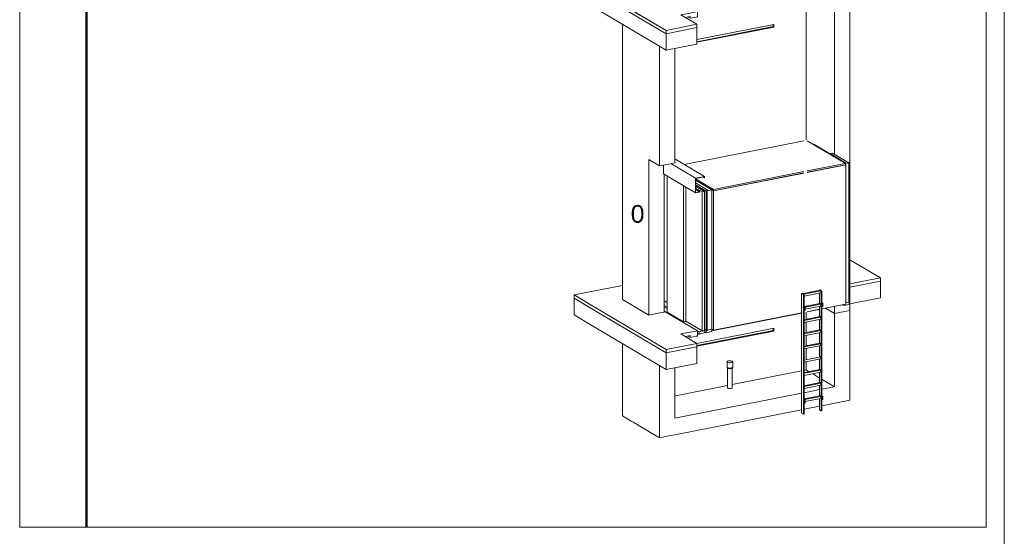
# Model space of a CAD drawing. Extents: x 244 to 994, y 7 to 427.
# Tile 27 of 35: x 666 to 805, y 158 to 231. Entities that reach past the tile are written whole.
import ezdxf

# ---------------------------------------------------------------- set-up
doc = ezdxf.new("R2010")
doc.units = 0
doc.layers.get('0').update_dxf_attribs({"lineweight": 5})
doc.layers.add('_3d_View_', color=7, linetype='Continuous')
doc.layers.add('G-ANNO-TTLB', color=7, linetype='Continuous', lineweight=13)
doc.layers.add('X_Geometrie', color=3, linetype='Continuous', lineweight=50, true_color=0x00ff00, plot=False)
doc.styles.get("Standard").update_dxf_attribs({"font": 'arial.ttf'})

# ---------------------------------------------------------------- blocks, each defined once
blk = doc.blocks.new('Blockreferenz-A05LDZXRBH', base_point=(756.93, 186.97))
at = {"color": 0, "linetype": 'ByBlock', "lineweight": -2, "ltscale": 0.13}
for p, q in [((762.73, 209.26), (758.53, 211.74)), ((756.94, 210.86), (756.94, 209.6)), ((761.44, 209), (757.95, 211.06)), ((757.95, 211.06), (761.44, 209)), ((756.94, 209.6), (761.44, 206.93)), ((757.42, 209.31), (757.42, 190.07)), ((762.73, 209.26), (761.44, 209)), ((761.44, 209), (762.73, 209.26)), ((761.44, 209), (761.44, 206.93)), ((761.44, 206.93), (761.44, 209)), ((761.46, 208.98), (762.71, 209.22)), ((761.46, 206.96), (761.46, 208.98)), ((762.51, 209.18), (762.71, 209.06)), ((762.71, 209.22), (762.71, 209.06)), ((762.71, 209.06), (762.71, 209.22)), ((762.71, 209.06), (762.73, 209.07)), ((762.73, 209.07), (762.73, 209.26)), ((759.75, 188.69), (759.75, 207.93)), ((759.75, 207.93), (759.75, 188.69)), ((760.09, 188.76), (760.09, 207.73)), ((762.73, 207.14), (761.46, 207.89)), ((762.39, 207.07), (761.46, 207.62)), ((761.46, 207.62), (762.39, 207.07)), ((762, 207.23), (761.46, 207.55)), ((761.97, 207.23), (761.46, 207.53)), ((761.46, 207.53), (761.97, 207.23)), ((761.46, 207.37), (761.97, 207.07)), ((761.97, 207.07), (761.46, 207.37)), ((762, 207.23), (761.97, 207.23)), ((761.97, 207.23), (761.97, 207.07)), ((761.97, 207.07), (761.97, 207.23)), ((761.97, 207.23), (762, 207.23)), ((762, 207.04), (762, 207.23)), ((762.39, 207.07), (762.73, 207.14)), ((762.73, 207.14), (762.39, 207.07)), ((762.73, 187.5), (762.73, 207.14)), ((761.44, 206.93), (762, 207.04)), ((761.97, 207.07), (761.46, 206.96)), ((761.46, 206.96), (761.97, 207.07)), ((762.39, 187.43), (762.39, 207.07)), ((762.39, 207.07), (762.39, 187.43)), ((757.42, 190.6), (757.03, 190.83)), ((757.2, 190.11), (757.03, 190.22)), ((757.03, 190.22), (761.95, 187.3)), ((757.42, 190.07), (759.75, 188.69)), ((759.75, 188.69), (760.09, 188.76)), ((760.09, 188.79), (762.39, 187.43)), ((761.95, 187.3), (761.7, 187.45)), ((761.7, 187.12), (761.95, 186.97)), ((761.95, 187.3), (762.73, 187.45)), ((762.73, 187.45), (761.95, 187.3)), ((761.95, 186.97), (761.95, 187.3)), ((761.95, 187.3), (761.95, 186.97)), ((761.95, 186.97), (762.73, 187.13)), ((762.39, 187.43), (762.73, 187.5)), ((762.73, 187.45), (762.67, 187.49)), ((762.73, 187.13), (762.73, 187.45))]:
    blk.add_line(p, q, dxfattribs=at)
blk = doc.blocks.new('Blockreferenz-A05LDZY1BH', base_point=(776.42, 175.64))
at = {"color": 0, "linetype": 'ByBlock', "lineweight": -2, "ltscale": 0.13}
for p, q in [((776.51, 192.72), (776.42, 192.7)), ((776.42, 192.7), (776.67, 192.55)), ((776.67, 192.55), (776.42, 192.7)), ((776.42, 192.7), (776.42, 175.79)), ((776.73, 192.59), (776.51, 192.72)), ((776.73, 192.72), (776.56, 192.69)), ((776.56, 192.69), (776.71, 192.6)), ((776.67, 192.55), (776.73, 192.56)), ((776.73, 192.56), (776.67, 192.55)), ((776.67, 175.64), (776.67, 192.55)), ((776.67, 192.55), (776.67, 190.91)), ((776.73, 192.6), (776.71, 192.6)), ((776.71, 192.6), (776.73, 192.6)), ((778.98, 193.17), (776.73, 192.72)), ((776.73, 192.6), (779.13, 193.08)), ((776.76, 192.33), (779.13, 192.8)), ((776.76, 190.86), (776.76, 192.57)), ((779.13, 193.08), (777.2, 192.7)), ((779.02, 193.21), (778.93, 193.2)), ((778.93, 193.2), (779.18, 193.05)), ((778.98, 193.17), (778.93, 193.2)), ((778.93, 193.2), (778.93, 193.16)), ((778.93, 192.76), (778.93, 191.29)), ((779.13, 193.08), (778.98, 193.17)), ((779.27, 193.06), (779.02, 193.21)), ((779.18, 193.05), (779.13, 193.08)), ((779.13, 192.8), (779.13, 193.08)), ((779.18, 193.05), (779.27, 193.06)), ((779.27, 193.06), (779.18, 193.05)), ((779.18, 176.13), (779.18, 193.05)), ((779.18, 193.05), (779.18, 191.4)), ((779.27, 191.42), (779.27, 193.06)), ((776.73, 190.92), (776.67, 190.91)), ((776.67, 190.91), (776.73, 190.87)), ((776.82, 190.82), (776.67, 190.91)), ((776.67, 190.91), (776.67, 190.44)), ((776.91, 190.84), (776.76, 190.92)), ((776.77, 190.85), (776.82, 190.82)), ((776.91, 190.84), (776.82, 190.82)), ((776.82, 190.82), (776.91, 190.84)), ((776.82, 190.82), (776.82, 190.35)), ((776.82, 190.35), (776.82, 190.82)), ((778.98, 191.3), (776.84, 190.88)), ((779.13, 191.21), (776.91, 190.77)), ((776.91, 190.49), (779.13, 190.93)), ((776.91, 190.37), (776.91, 190.84)), ((778.93, 190.89), (778.93, 189.43)), ((779.13, 191.21), (778.98, 191.3)), ((779.13, 190.93), (779.13, 191.21)), ((779.27, 191.42), (779.18, 191.4)), ((779.18, 191.4), (779.33, 191.31)), ((779.33, 191.31), (779.18, 191.4)), ((779.18, 191.4), (779.18, 190.93)), ((779.18, 190.93), (779.18, 178.25)), ((779.18, 190.93), (779.33, 190.84)), ((779.42, 191.33), (779.27, 191.42)), ((779.27, 178.26), (779.27, 190.88)), ((779.42, 191.33), (779.33, 191.31)), ((779.33, 191.31), (779.42, 191.33)), ((779.33, 191.31), (779.33, 190.84)), ((779.33, 190.84), (779.33, 191.31)), ((779.33, 190.84), (779.42, 190.86)), ((779.42, 190.86), (779.42, 191.33)), ((776.67, 190.44), (776.67, 186.1)), ((776.67, 190.44), (776.82, 190.35)), ((776.76, 177.77), (776.76, 190.39)), ((778.98, 189.44), (776.76, 189)), ((779.13, 189.35), (776.76, 188.88)), ((776.76, 188.88), (779.13, 189.35)), ((776.82, 190.35), (776.91, 190.37)), ((779.13, 189.35), (778.98, 189.44)), ((779.13, 189.07), (779.13, 189.35)), ((776.76, 188.6), (779.13, 189.07)), ((778.93, 189.03), (778.93, 187.56)), ((778.98, 187.57), (776.76, 187.14)), ((779.13, 187.49), (776.76, 187.02)), ((776.76, 187.02), (779.13, 187.49)), ((776.76, 186.73), (779.13, 187.2)), ((778.93, 187.16), (778.93, 185.7)), ((779.13, 187.49), (778.98, 187.57)), ((779.13, 187.2), (779.13, 187.49)), ((776.67, 185.84), (776.67, 177.75)), ((778.98, 185.71), (776.76, 185.27)), ((779.13, 185.62), (776.76, 185.15)), ((776.76, 185.15), (779.13, 185.62)), ((776.76, 184.87), (779.13, 185.34)), ((778.93, 185.3), (778.93, 183.84)), ((779.13, 185.62), (778.98, 185.71)), ((779.13, 185.34), (779.13, 185.62)), ((779.13, 183.76), (776.76, 183.29)), ((776.76, 183.29), (779.13, 183.76)), ((779.13, 183.76), (778.98, 183.85)), ((779.13, 183.48), (779.13, 183.76)), ((776.76, 183.01), (779.13, 183.48)), ((778.93, 183.44), (778.93, 181.97)), ((778.98, 181.98), (776.76, 181.54)), ((779.13, 181.89), (776.76, 181.43)), ((776.76, 181.43), (779.13, 181.89)), ((776.76, 181.14), (779.13, 181.61)), ((778.93, 181.57), (778.93, 180.11)), ((779.13, 181.89), (778.98, 181.98)), ((779.13, 181.61), (779.13, 181.89)), ((778.98, 180.12), (776.76, 179.68)), ((779.13, 180.03), (776.76, 179.56)), ((776.76, 179.56), (779.13, 180.03)), ((776.76, 179.28), (779.13, 179.75)), ((778.93, 179.71), (778.93, 178.25)), ((779.13, 180.03), (778.98, 180.12)), ((779.13, 179.75), (779.13, 180.03)), ((778.98, 178.26), (776.76, 177.82)), ((779.13, 178.17), (776.85, 177.72)), ((776.85, 177.72), (779.13, 178.17)), ((779.13, 178.17), (778.98, 178.26)), ((779.13, 177.89), (779.13, 178.17)), ((779.27, 178.26), (779.18, 178.25)), ((779.18, 178.25), (779.33, 178.16)), ((779.33, 178.16), (779.18, 178.25)), ((779.18, 178.25), (779.18, 177.78)), ((779.42, 178.18), (779.27, 178.26)), ((779.42, 178.18), (779.33, 178.16)), ((779.33, 178.16), (779.42, 178.18)), ((779.33, 178.16), (779.33, 177.69)), ((779.33, 177.69), (779.33, 178.16)), ((779.42, 177.71), (779.42, 178.18)), ((776.76, 177.77), (776.67, 177.75)), ((776.67, 177.75), (776.82, 177.66)), ((776.82, 177.66), (776.67, 177.75)), ((776.67, 177.75), (776.67, 177.28)), ((776.67, 177.28), (776.67, 175.64)), ((776.67, 177.28), (776.82, 177.19)), ((776.91, 177.68), (776.76, 177.77)), ((776.76, 175.65), (776.76, 177.23)), ((776.91, 177.68), (776.82, 177.66)), ((776.82, 177.66), (776.91, 177.68)), ((776.82, 177.66), (776.82, 177.19)), ((776.82, 177.19), (776.82, 177.66)), ((776.82, 177.19), (776.91, 177.21)), ((776.91, 177.45), (779.13, 177.89)), ((776.91, 177.21), (776.91, 177.68)), ((778.93, 177.85), (778.93, 176.28)), ((779.18, 177.78), (779.18, 176.13)), ((779.18, 177.78), (779.33, 177.69)), ((779.27, 176.15), (779.27, 177.73)), ((779.33, 177.69), (779.42, 177.71)), ((776.42, 175.79), (776.67, 175.64)), ((776.67, 175.64), (776.76, 175.65)), ((778.93, 176.28), (779.18, 176.13)), ((779.18, 176.13), (779.27, 176.15))]:
    blk.add_line(p, q, dxfattribs=at)
blk = doc.blocks.new('Blockreferenz-A05LDZY3BH', base_point=(765.89, 179.28))
at = {"color": 0, "linetype": 'ByBlock', "lineweight": -2, "ltscale": 0.13}
for p, q in [((765.9, 183.09), (765.89, 183.04)), ((765.89, 183.04), (765.94, 182.99)), ((765.94, 182.99), (765.89, 183.04)), ((765.89, 183.04), (765.89, 182.29)), ((765.89, 182.29), (765.94, 182.24)), ((765.97, 183.14), (765.9, 183.09)), ((765.9, 182.28), (765.9, 182.19)), ((765.9, 182.19), (765.95, 182.14)), ((765.94, 182.99), (766.05, 182.95)), ((766.05, 182.95), (765.94, 182.99)), ((765.94, 182.24), (766.05, 182.2)), ((765.95, 182.14), (766.05, 182.11)), ((766.09, 183.18), (765.97, 183.14)), ((765.97, 182.14), (765.97, 179.38)), ((766.05, 182.95), (766.19, 182.93)), ((766.19, 182.93), (766.05, 182.95)), ((766.05, 182.2), (766.19, 182.17)), ((766.24, 183.19), (766.09, 183.18)), ((766.19, 182.93), (766.34, 182.92)), ((766.34, 182.92), (766.19, 182.93)), ((766.19, 182.17), (766.34, 182.17)), ((766.39, 183.19), (766.24, 183.19)), ((766.34, 182.92), (766.49, 182.94)), ((766.49, 182.94), (766.34, 182.92)), ((766.34, 182.17), (766.49, 182.19)), ((766.53, 183.17), (766.39, 183.19)), ((766.48, 182.1), (766.6, 182.13)), ((766.49, 182.94), (766.61, 182.97)), ((766.61, 182.97), (766.49, 182.94)), ((766.49, 182.19), (766.61, 182.22)), ((766.64, 183.13), (766.53, 183.17)), ((766.6, 182.13), (766.67, 182.18)), ((766.61, 182.97), (766.68, 183.02)), ((766.68, 183.02), (766.61, 182.97)), ((766.61, 182.22), (766.68, 182.27)), ((766.61, 179.41), (766.61, 182.14)), ((766.69, 183.08), (766.64, 183.13)), ((766.67, 182.18), (766.68, 182.23)), ((766.68, 183.02), (766.69, 183.08)), ((766.69, 183.08), (766.68, 183.02)), ((766.68, 182.27), (766.69, 182.32)), ((766.68, 182.23), (766.68, 182.27)), ((766.69, 182.32), (766.69, 183.08)), ((766.05, 182.11), (766.19, 182.08)), ((766.19, 182.08), (766.34, 182.08)), ((766.34, 182.08), (766.48, 182.1)), ((765.97, 179.38), (766.01, 179.34)), ((766.01, 179.34), (766.09, 179.3)), ((766.55, 179.32), (766.6, 179.36)), ((766.6, 179.36), (766.61, 179.41)), ((766.09, 179.3), (766.21, 179.29)), ((766.21, 179.29), (766.33, 179.28)), ((766.33, 179.28), (766.45, 179.3)), ((766.45, 179.3), (766.55, 179.32))]:
    blk.add_line(p, q, dxfattribs=at)
blk = doc.blocks.new('Blockreferenz-A05LDZY5BH', base_point=(778.07, 191))
at = {"color": 0, "linetype": 'ByBlock', "lineweight": -2, "ltscale": 0.13}
for p, q in [((778.16, 213.8), (778.07, 213.78)), ((780.49, 212.42), (778.16, 213.8)), ((780.49, 212.42), (780.4, 212.41)), ((780.4, 212.41), (780.49, 212.42)), ((780.8, 212.55), (780.46, 212.48)), ((782.72, 211.13), (780.46, 212.48)), ((780.46, 212.48), (780.46, 212.44)), ((780.46, 212.48), (782.72, 211.13)), ((780.49, 212.35), (780.49, 212.42)), ((783.07, 211.2), (780.8, 212.55)), ((782.19, 191.09), (782.35, 191)), ((782.35, 191), (783.13, 191.15)), ((782.35, 191), (782.35, 191.12)), ((782.35, 191.12), (782.35, 191)), ((783.13, 191.48), (782.64, 191.39)), ((782.64, 191.39), (783.13, 191.48)), ((783.13, 191.48), (783.1, 191.5)), ((783.13, 191.15), (783.13, 191.48))]:
    blk.add_line(p, q, dxfattribs=at)
blk = doc.blocks.new('Blockreferenz-A05LDZY7BH', base_point=(744.29, 181.98))
at = {"color": 0, "linetype": 'ByBlock', "lineweight": -2, "ltscale": 0.13}
for p, q in [((787.54, 194.92), (783.22, 197.48)), ((787.54, 194.92), (783.22, 194.07)), ((783.22, 194.07), (787.54, 194.92)), ((787.54, 194.45), (787.54, 194.92)), ((751.12, 193.85), (744.29, 192.5)), ((787.54, 194.45), (783.22, 193.6)), ((783.22, 193.6), (787.54, 194.45)), ((787.54, 192.1), (787.54, 194.45)), ((744.29, 192.5), (744.29, 192.03)), ((746.79, 191.02), (744.29, 192.5)), ((744.29, 192.5), (746.79, 191.02)), ((746.79, 190.55), (744.29, 192.03)), ((744.29, 192.03), (744.29, 189.68)), ((744.29, 192.03), (746.79, 190.55)), ((754.87, 189.65), (751.12, 191.87)), ((783.21, 191.25), (787.54, 192.1)), ((757.29, 184.8), (746.79, 191.02)), ((746.79, 191.02), (757.29, 184.8)), ((757.29, 184.33), (746.79, 190.55)), ((746.79, 190.55), (757.29, 184.33)), ((757.42, 191.66), (757.07, 191.59)), ((779.8, 190.62), (781.05, 189.88)), ((781.05, 190.87), (781.05, 189.88)), ((781.05, 189.88), (781.05, 190.87)), ((783.21, 190.31), (783.21, 191.25)), ((744.29, 189.68), (746.79, 188.2)), ((756.17, 189.91), (754.87, 189.65)), ((757.03, 190.08), (756.17, 189.91)), ((757.2, 190.11), (757.03, 190.08)), ((761.7, 187.45), (757.2, 190.11)), ((781.05, 189.88), (783.21, 190.31)), ((746.79, 188.2), (757.29, 181.98)), ((760.67, 187.24), (759.37, 186.99)), ((759.37, 186.99), (760.67, 187.24)), ((761.62, 185.65), (759.37, 186.99)), ((759.96, 186.63), (760.67, 186.77)), ((760.31, 186.7), (760.67, 186.49)), ((761.53, 187.41), (760.67, 187.24)), ((760.67, 187.24), (761.53, 187.41)), ((760.67, 186.77), (760.67, 186.49)), ((760.67, 186.49), (760.67, 186.77)), ((760.67, 186.49), (761.53, 186.66)), ((761.7, 187.45), (761.53, 187.41)), ((761.53, 187.41), (761.7, 187.45)), ((761.53, 186.66), (761.7, 186.7)), ((761.7, 186.7), (761.7, 187.45)), ((761.62, 185.65), (757.29, 184.8)), ((757.29, 184.8), (761.62, 185.65)), ((761.62, 185.18), (757.29, 184.33)), ((757.29, 184.33), (761.62, 185.18)), ((761.62, 185.18), (761.62, 185.65)), ((761.62, 182.83), (761.62, 185.18)), ((757.29, 184.8), (757.29, 184.33)), ((757.29, 184.33), (757.29, 184.8)), ((757.29, 184.33), (757.29, 181.98)), ((757.29, 181.98), (757.29, 184.33)), ((757.29, 181.98), (761.62, 182.83))]:
    blk.add_line(p, q, dxfattribs=at)
blk = doc.blocks.new('Blockreferenz-A05LDZY9BH', base_point=(759.86, 187.47))
at = {"color": 0, "linetype": 'ByBlock', "lineweight": -2, "ltscale": 0.13}
for p, q in [((776.73, 214.29), (759.86, 210.96)), ((782.6, 211.1), (777.2, 214.3)), ((776.73, 209.94), (763.98, 207.42)), ((763.98, 207.42), (776.73, 209.94)), ((782.6, 211.1), (777.2, 210.03)), ((777.2, 210.03), (782.6, 211.1)), ((777.2, 209.83), (782.64, 210.91)), ((782.6, 210.91), (777.2, 209.85)), ((782.64, 210.91), (777.2, 209.83)), ((777.2, 209.85), (782.6, 210.91)), ((783.11, 211.21), (782.59, 211.11)), ((782.6, 211.1), (783.1, 211.2)), ((783.1, 211.2), (782.6, 211.1)), ((782.6, 210.91), (782.6, 211.1)), ((782.64, 210.91), (782.6, 210.93)), ((782.64, 191.21), (782.64, 210.91)), ((783.1, 211.2), (783.19, 211.14)), ((783.1, 211.2), (783.1, 191.5)), ((783.19, 211.14), (783.1, 211.2)), ((783.1, 191.5), (783.1, 211.2)), ((783.22, 211.15), (783.11, 211.21)), ((783.19, 211.14), (783.22, 211.15)), ((783.22, 211.15), (783.19, 211.14)), ((783.19, 191.45), (783.19, 211.14)), ((783.19, 211.14), (783.19, 191.45)), ((783.22, 191.45), (783.22, 211.15)), ((763.98, 207.42), (761.46, 208.92)), ((761.46, 208.92), (763.98, 207.42)), ((761.46, 208.73), (763.98, 207.24)), ((763.97, 207.22), (776.73, 209.74)), ((776.73, 209.74), (763.97, 207.22)), ((776.73, 209.75), (763.98, 207.24)), ((763.98, 207.24), (776.73, 209.75)), ((763.73, 207.38), (762.97, 207.23)), ((762.97, 207.23), (763.08, 207.17)), ((762.97, 207.23), (762.97, 187.54)), ((763.08, 207.17), (762.97, 207.23)), ((763.01, 207.23), (763.72, 207.37)), ((763.72, 207.37), (763.01, 207.23)), ((763.1, 207.18), (763.01, 207.23)), ((763.08, 207.17), (763.1, 207.18)), ((763.1, 207.18), (763.08, 207.17)), ((763.08, 187.47), (763.08, 207.17)), ((763.08, 207.17), (763.08, 187.47)), ((763.1, 187.48), (763.1, 207.18)), ((763.72, 187.67), (763.72, 207.37)), ((763.72, 207.37), (763.97, 207.22)), ((763.72, 207.37), (763.72, 187.67)), ((763.97, 207.22), (763.72, 207.37)), ((763.98, 207.24), (763.73, 207.38)), ((763.97, 207.22), (763.97, 187.53)), ((763.97, 187.53), (763.97, 207.22)), ((763.98, 207.42), (763.98, 207.24)), ((763.98, 207.24), (763.98, 207.42)), ((777.2, 190.14), (778.93, 190.48)), ((779.27, 190.55), (782.64, 191.21)), ((779.27, 190.52), (782.62, 191.18)), ((782.62, 191.18), (782.62, 191.21)), ((782.64, 191.41), (783.1, 191.5)), ((783.1, 191.5), (783.19, 191.45)), ((783.19, 191.45), (783.22, 191.45)), ((763.97, 187.53), (776.42, 189.99)), ((763.97, 187.5), (776.42, 189.95)), ((777.2, 190.11), (778.93, 190.45)), ((762.97, 187.54), (763.08, 187.47)), ((763.08, 187.47), (763.1, 187.48)), ((763.1, 187.55), (763.72, 187.67)), ((763.68, 187.67), (763.72, 187.64)), ((763.72, 187.67), (763.97, 187.53)), ((763.72, 187.67), (763.72, 187.64)), ((763.72, 187.64), (763.72, 187.67)), ((763.72, 187.64), (763.97, 187.5)), ((763.97, 187.53), (763.97, 187.5)), ((763.97, 187.5), (763.97, 187.53))]:
    blk.add_line(p, q, dxfattribs=at)
blk = doc.blocks.new('Blockreferenz-A05LDZYBBH', base_point=(751.12, 172.32))
at = {"color": 0, "linetype": 'ByBlock', "lineweight": -2, "ltscale": 0.13}
for p, q in [((777.05, 345.81), (777.05, 214.44)), ((781.05, 234.98), (781.05, 212.4)), ((781.05, 212.4), (781.05, 234.98)), ((783.21, 211.15), (783.21, 235.41)), ((751.12, 230.74), (751.12, 191.87)), ((751.12, 230.74), (751.12, 214.28)), ((761.62, 228.59), (772.5, 230.74)), ((772.39, 230.43), (761.62, 228.3)), ((761.62, 228.21), (772.5, 230.36)), ((771.56, 230.56), (772.5, 230.74)), ((771.56, 230.56), (772.5, 230.74)), ((772.39, 230.43), (771.56, 230.26)), ((772.39, 230.43), (771.56, 230.26)), ((772.5, 230.36), (771.56, 230.17)), ((771.56, 230.17), (772.5, 230.36)), ((771.56, 230.17), (772.5, 230.36)), ((772.5, 230.36), (771.56, 230.17)), ((772.5, 230.36), (771.56, 230.17)), ((772.39, 230.43), (772.39, 230.72)), ((772.39, 230.43), (772.39, 230.72)), ((772.39, 230.43), (772.39, 230.72)), ((772.5, 230.36), (772.39, 230.43)), ((772.5, 230.36), (772.39, 230.43)), ((772.5, 230.36), (772.39, 230.43)), ((772.5, 230.74), (772.5, 230.36)), ((772.5, 230.36), (772.5, 230.74)), ((772.5, 230.74), (772.5, 230.36)), ((772.5, 230.36), (772.5, 230.74)), ((772.5, 230.74), (772.5, 230.36)), ((772.5, 230.36), (772.5, 230.74)), ((756.37, 210.75), (756.37, 227.63)), ((756.37, 227.63), (756.37, 210.75)), ((758.53, 211.18), (758.53, 227.33)), ((751.12, 214.28), (751.12, 191.87)), ((754.87, 211.64), (756.37, 210.75)), ((754.87, 211.64), (754.87, 189.65)), ((754.87, 189.65), (754.87, 211.64)), ((756.37, 210.75), (757.67, 211.01)), ((757.67, 211.01), (758.53, 211.18)), ((757.03, 190.08), (757.03, 209.54)), ((776.51, 192.72), (776.42, 192.7)), ((776.42, 192.7), (776.67, 192.55)), ((776.67, 192.55), (776.42, 192.7)), ((776.42, 192.7), (776.42, 175.79)), ((776.73, 192.59), (776.51, 192.72)), ((776.73, 192.72), (776.56, 192.69)), ((776.56, 192.69), (776.71, 192.6)), ((776.67, 192.55), (776.73, 192.56)), ((776.73, 192.56), (776.67, 192.55)), ((776.67, 175.64), (776.67, 192.55)), ((776.67, 192.55), (776.67, 190.91)), ((776.73, 192.6), (776.71, 192.6)), ((776.71, 192.6), (776.73, 192.6)), ((778.98, 193.17), (776.73, 192.72)), ((776.73, 192.6), (779.13, 193.08)), ((776.76, 192.33), (779.13, 192.8)), ((776.76, 190.86), (776.76, 192.57)), ((779.13, 193.08), (777.2, 192.7)), ((779.02, 193.21), (778.93, 193.2)), ((778.93, 193.2), (779.18, 193.05)), ((778.98, 193.17), (778.93, 193.2)), ((778.93, 193.2), (778.93, 193.16)), ((778.93, 192.76), (778.93, 191.29)), ((779.13, 193.08), (778.98, 193.17)), ((779.27, 193.06), (779.02, 193.21)), ((779.18, 193.05), (779.13, 193.08)), ((779.13, 192.8), (779.13, 193.08)), ((779.18, 193.05), (779.27, 193.06)), ((779.27, 193.06), (779.18, 193.05)), ((779.18, 176.13), (779.18, 193.05)), ((779.18, 193.05), (779.18, 191.4)), ((779.27, 191.42), (779.27, 193.06)), ((757.07, 191.59), (757.42, 191.66)), ((776.73, 190.92), (776.67, 190.91)), ((776.67, 190.91), (776.73, 190.87)), ((776.82, 190.82), (776.67, 190.91)), ((776.67, 190.91), (776.67, 190.44)), ((776.91, 190.84), (776.76, 190.92)), ((776.77, 190.85), (776.82, 190.82)), ((776.91, 190.84), (776.82, 190.82)), ((776.82, 190.82), (776.91, 190.84)), ((776.82, 190.82), (776.82, 190.35)), ((776.82, 190.35), (776.82, 190.82)), ((778.98, 191.3), (776.84, 190.88)), ((779.13, 191.21), (776.91, 190.77)), ((776.91, 190.49), (779.13, 190.93)), ((776.91, 190.37), (776.91, 190.84)), ((778.93, 190.89), (778.93, 189.43)), ((779.13, 191.21), (778.98, 191.3)), ((779.13, 190.93), (779.13, 191.21)), ((779.27, 191.42), (779.18, 191.4)), ((779.18, 191.4), (779.33, 191.31)), ((779.33, 191.31), (779.18, 191.4)), ((779.18, 191.4), (779.18, 190.93)), ((779.18, 190.93), (779.18, 178.25)), ((779.18, 190.93), (779.33, 190.84)), ((779.42, 191.33), (779.27, 191.42)), ((779.27, 178.26), (779.27, 190.88)), ((779.42, 191.33), (779.33, 191.31)), ((779.33, 191.31), (779.42, 191.33)), ((779.33, 191.31), (779.33, 190.84)), ((779.33, 190.84), (779.33, 191.31)), ((779.33, 190.84), (779.42, 190.86)), ((779.42, 190.86), (779.42, 191.33)), ((781.05, 189.88), (779.8, 190.62)), ((776.67, 190.44), (776.67, 186.1)), ((776.67, 190.44), (776.82, 190.35)), ((776.76, 177.77), (776.76, 190.39)), ((778.98, 189.44), (776.76, 189)), ((779.13, 189.35), (776.76, 188.88)), ((776.76, 188.88), (779.13, 189.35)), ((776.82, 190.35), (776.91, 190.37)), ((777.05, 190.07), (777.05, 189.06)), ((779.13, 189.35), (778.98, 189.44)), ((779.13, 189.07), (779.13, 189.35)), ((783.21, 190.31), (781.05, 189.88)), ((781.05, 189.88), (781.05, 179.54)), ((781.05, 179.54), (781.05, 189.88)), ((783.21, 179.97), (783.21, 190.31)), ((761.62, 185.65), (772.5, 187.8)), ((771.56, 187.61), (772.5, 187.8)), ((771.56, 187.61), (772.5, 187.8)), ((772.39, 187.48), (772.39, 187.77)), ((772.39, 187.48), (772.39, 187.77)), ((772.39, 187.48), (772.39, 187.77)), ((772.5, 187.8), (772.5, 187.41)), ((772.5, 187.41), (772.5, 187.8)), ((772.5, 187.8), (772.5, 187.41)), ((772.5, 187.41), (772.5, 187.8)), ((772.5, 187.8), (772.5, 187.41)), ((772.5, 187.41), (772.5, 187.8)), ((776.76, 188.6), (779.13, 189.07)), ((777.05, 188.66), (777.05, 187.19)), ((778.93, 189.03), (778.93, 187.56)), ((772.39, 187.48), (761.62, 185.35)), ((761.62, 185.26), (772.5, 187.41)), ((772.39, 187.48), (771.56, 187.31)), ((772.39, 187.48), (771.56, 187.31)), ((772.5, 187.41), (771.56, 187.22)), ((771.56, 187.22), (772.5, 187.41)), ((771.56, 187.22), (772.5, 187.41)), ((772.5, 187.41), (771.56, 187.22)), ((772.5, 187.41), (771.56, 187.22)), ((772.5, 187.41), (772.39, 187.48)), ((772.5, 187.41), (772.39, 187.48)), ((772.5, 187.41), (772.39, 187.48)), ((778.98, 187.57), (776.76, 187.14)), ((779.13, 187.49), (776.76, 187.02)), ((776.76, 187.02), (779.13, 187.49)), ((776.76, 186.73), (779.13, 187.2)), ((777.05, 186.79), (777.05, 185.33)), ((778.93, 187.16), (778.93, 185.7)), ((779.13, 187.49), (778.98, 187.57)), ((779.13, 187.2), (779.13, 187.49)), ((751.12, 185.63), (751.12, 175.43)), ((751.12, 185.63), (751.12, 178.28)), ((776.67, 185.84), (776.67, 177.75)), ((778.98, 185.71), (776.76, 185.27)), ((779.13, 185.62), (776.76, 185.15)), ((776.76, 185.15), (779.13, 185.62)), ((776.76, 184.87), (779.13, 185.34)), ((777.05, 184.93), (777.05, 183.35)), ((778.93, 185.3), (778.93, 183.84)), ((779.13, 185.62), (778.98, 185.71)), ((779.13, 185.34), (779.13, 185.62)), ((779.13, 183.76), (776.76, 183.29)), ((776.76, 183.29), (779.13, 183.76)), ((779.13, 183.76), (778.98, 183.85)), ((779.13, 183.48), (779.13, 183.76)), ((756.37, 172.32), (756.37, 182.52)), ((756.37, 182.52), (756.37, 172.32)), ((758.53, 175.1), (758.53, 182.23)), ((765.9, 183.09), (765.89, 183.04)), ((765.89, 183.04), (765.94, 182.99)), ((765.94, 182.99), (765.89, 183.04)), ((765.89, 183.04), (765.89, 182.29)), ((765.89, 182.29), (765.94, 182.24)), ((765.97, 183.14), (765.9, 183.09)), ((765.9, 182.28), (765.9, 182.19)), ((765.9, 182.19), (765.95, 182.14)), ((765.94, 182.99), (766.05, 182.95)), ((766.05, 182.95), (765.94, 182.99)), ((765.94, 182.24), (766.05, 182.2)), ((765.95, 182.14), (766.05, 182.11)), ((766.09, 183.18), (765.97, 183.14)), ((765.97, 182.14), (765.97, 179.38)), ((766.05, 182.95), (766.19, 182.93)), ((766.19, 182.93), (766.05, 182.95)), ((766.05, 182.2), (766.19, 182.17)), ((766.24, 183.19), (766.09, 183.18)), ((766.19, 182.93), (766.34, 182.92)), ((766.34, 182.92), (766.19, 182.93)), ((766.19, 182.17), (766.34, 182.17)), ((766.39, 183.19), (766.24, 183.19)), ((766.34, 182.92), (766.49, 182.94)), ((766.49, 182.94), (766.34, 182.92)), ((766.34, 182.17), (766.49, 182.19)), ((766.53, 183.17), (766.39, 183.19)), ((766.48, 182.1), (766.6, 182.13)), ((766.49, 182.94), (766.61, 182.97)), ((766.61, 182.97), (766.49, 182.94)), ((766.49, 182.19), (766.61, 182.22)), ((766.64, 183.13), (766.53, 183.17)), ((766.6, 182.13), (766.67, 182.18)), ((766.61, 182.97), (766.68, 183.02)), ((766.68, 183.02), (766.61, 182.97)), ((766.61, 182.22), (766.68, 182.27)), ((766.61, 179.41), (766.61, 182.14)), ((766.69, 183.08), (766.64, 183.13)), ((766.67, 182.18), (766.68, 182.23)), ((766.68, 183.02), (766.69, 183.08)), ((766.69, 183.08), (766.68, 183.02)), ((766.68, 182.27), (766.69, 182.32)), ((766.68, 182.23), (766.68, 182.27)), ((766.69, 182.32), (766.69, 183.08)), ((776.76, 183.01), (779.13, 183.48)), ((777.05, 183.06), (777.05, 181.91)), ((778.93, 183.44), (778.93, 181.97)), ((766.05, 182.11), (766.19, 182.08)), ((766.19, 182.08), (766.34, 182.08)), ((766.34, 182.08), (766.48, 182.1)), ((776.42, 181.79), (766.61, 179.85)), ((778.98, 181.98), (776.76, 181.54)), ((777.05, 181.91), (776.76, 181.85)), ((779.13, 181.89), (776.76, 181.43)), ((776.76, 181.43), (779.13, 181.89)), ((776.76, 181.14), (779.13, 181.61)), ((777.05, 181.91), (777.32, 181.75)), ((777.32, 181.75), (777.44, 181.68)), ((777.95, 181.38), (778.1, 181.29)), ((778.1, 181.29), (778.37, 181.13)), ((778.37, 181.13), (778.82, 180.86)), ((778.82, 180.86), (778.92, 180.8)), ((778.92, 180.8), (778.93, 180.8)), ((778.93, 181.57), (778.93, 180.11)), ((779.13, 181.89), (778.98, 181.98)), ((779.13, 181.61), (779.13, 181.89)), ((765.97, 179.72), (758.83, 178.31)), ((765.97, 179.38), (766.01, 179.34)), ((766.01, 179.34), (766.09, 179.3)), ((766.55, 179.32), (766.6, 179.36)), ((766.6, 179.36), (766.61, 179.41)), ((778.98, 180.12), (776.76, 179.68)), ((779.13, 180.03), (776.76, 179.56)), ((776.76, 179.56), (779.13, 180.03)), ((776.76, 179.28), (779.13, 179.75)), ((778.93, 179.71), (778.93, 178.25)), ((779.13, 180.03), (778.98, 180.12)), ((779.13, 179.75), (779.13, 180.03)), ((779.27, 180.6), (779.47, 180.48)), ((781.05, 179.54), (779.27, 179.19)), ((779.27, 179.19), (781.05, 179.54)), ((779.47, 180.48), (779.55, 180.43)), ((779.55, 180.43), (781.05, 179.54)), ((783.21, 177.62), (783.21, 179.97)), ((751.12, 178.28), (751.12, 176.78)), ((776.42, 178.63), (758.53, 175.1)), ((758.53, 175.1), (776.42, 178.63)), ((758.83, 178.31), (758.53, 178.26)), ((766.09, 179.3), (766.21, 179.29)), ((766.21, 179.29), (766.33, 179.28)), ((766.33, 179.28), (766.45, 179.3)), ((766.45, 179.3), (766.55, 179.32)), ((778.93, 179.12), (776.76, 178.69)), ((776.76, 178.69), (778.93, 179.12)), ((778.98, 178.26), (776.76, 177.82)), ((779.13, 178.17), (776.85, 177.72)), ((776.85, 177.72), (779.13, 178.17)), ((779.13, 178.17), (778.98, 178.26)), ((779.13, 177.89), (779.13, 178.17)), ((779.27, 178.26), (779.18, 178.25)), ((779.18, 178.25), (779.33, 178.16)), ((779.33, 178.16), (779.18, 178.25)), ((779.18, 178.25), (779.18, 177.78)), ((779.42, 178.18), (779.27, 178.26)), ((779.42, 178.18), (779.33, 178.16)), ((779.33, 178.16), (779.42, 178.18)), ((779.33, 178.16), (779.33, 177.69)), ((779.33, 177.69), (779.33, 178.16)), ((779.42, 177.71), (779.42, 178.18)), ((776.76, 177.77), (776.67, 177.75)), ((776.67, 177.75), (776.82, 177.66)), ((776.82, 177.66), (776.67, 177.75)), ((776.67, 177.75), (776.67, 177.28)), ((776.67, 177.28), (776.67, 175.64)), ((776.67, 177.28), (776.82, 177.19)), ((776.91, 177.68), (776.76, 177.77)), ((776.76, 175.65), (776.76, 177.23)), ((776.76, 176.35), (778.93, 176.78)), ((776.91, 177.68), (776.82, 177.66)), ((776.82, 177.66), (776.91, 177.68)), ((776.82, 177.66), (776.82, 177.19)), ((776.82, 177.19), (776.82, 177.66)), ((776.82, 177.19), (776.91, 177.21)), ((776.91, 177.45), (779.13, 177.89)), ((776.91, 177.21), (776.91, 177.68)), ((778.93, 177.85), (778.93, 176.28)), ((779.18, 177.78), (779.18, 176.13)), ((779.18, 177.78), (779.33, 177.69)), ((779.27, 176.15), (779.27, 177.73)), ((779.27, 176.84), (783.21, 177.62)), ((779.33, 177.69), (779.42, 177.71)), ((751.12, 175.43), (752.37, 174.69)), ((758.53, 172.75), (776.42, 176.28)), ((776.42, 175.79), (776.67, 175.64)), ((776.67, 175.64), (776.76, 175.65)), ((778.93, 176.28), (779.18, 176.13)), ((779.18, 176.13), (779.27, 176.15)), ((752.37, 174.69), (752.64, 174.53)), ((752.64, 174.53), (753.19, 174.2)), ((753.19, 174.2), (753.56, 173.98)), ((753.56, 173.98), (754.13, 173.64)), ((754.13, 173.64), (754.24, 173.58)), ((754.24, 173.58), (754.79, 173.25)), ((754.79, 173.25), (754.87, 173.21)), ((754.87, 173.21), (756.37, 172.32)), ((756.37, 172.32), (757.67, 172.58)), ((757.67, 172.58), (758.53, 172.75))]:
    blk.add_line(p, q, dxfattribs=at)
blk = doc.blocks.new('Blockreferenz-A05LDZYDBH', base_point=(752.29, 202.71))
at = {"color": 0, "lineweight": -2, "insert": (752.29, 205.21), "char_height": 2.5, "attachment_point": 1}
blk.add_mtext('{\\fArial Unicode MS;0}', dxfattribs=at)
blk = doc.blocks.new('Blockreferenz-A05LDZYJBH', base_point=(757.03, 187.17))
at = {"color": 0, "linetype": 'ByBlock', "lineweight": -2, "ltscale": 0.13}
for p, q in [((763.24, 207.29), (761.46, 208.34)), ((762.95, 207.18), (761.46, 208.07)), ((761.46, 208.07), (762.95, 207.18)), ((762.95, 207.18), (762.97, 207.19)), ((762.97, 207.19), (762.95, 207.18)), ((762.95, 187.54), (762.95, 207.18)), ((762.95, 207.18), (762.95, 187.54)), ((757.42, 191.39), (757.03, 191.62)), ((757.42, 190.77), (757.03, 191)), ((757.03, 191), (757.42, 190.77)), ((762.73, 187.67), (762.95, 187.54)), ((762.95, 187.5), (762.73, 187.63)), ((762.73, 187.63), (762.95, 187.5)), ((762.73, 187.3), (762.95, 187.17)), ((762.95, 187.54), (762.97, 187.55)), ((762.95, 187.5), (763.02, 187.51)), ((763.02, 187.51), (762.95, 187.5)), ((762.95, 187.17), (762.95, 187.5)), ((762.95, 187.5), (762.95, 187.17)), ((762.95, 187.17), (763.73, 187.32)), ((763.1, 187.53), (763.72, 187.65)), ((763.72, 187.65), (763.1, 187.53)), ((763.73, 187.32), (763.73, 187.64))]:
    blk.add_line(p, q, dxfattribs=at)
blk = doc.blocks.new('Blockreferenz-A05LDZYLBH', base_point=(744.29, 227.08))
at = {"color": 0, "linetype": 'ByBlock', "lineweight": -2, "ltscale": 0.13}
for p, q in [((787.54, 240.03), (783.21, 242.59)), ((776.73, 240.58), (773.74, 239.99)), ((777.32, 240.48), (777.2, 240.55)), ((773.74, 239.99), (772.5, 239.74)), ((777.53, 240.36), (777.32, 240.48)), ((777.87, 240.15), (777.53, 240.36)), ((778.1, 240.02), (777.87, 240.15)), ((778.37, 239.86), (778.1, 240.02)), ((778.82, 239.59), (778.37, 239.86)), ((778.92, 239.53), (778.82, 239.59)), ((779.47, 239.21), (778.92, 239.53)), ((779.55, 239.16), (779.47, 239.21)), ((781.05, 238.27), (779.55, 239.16)), ((787.54, 240.03), (783.21, 239.17)), ((783.21, 239.17), (787.54, 240.03)), ((787.54, 239.56), (783.21, 238.7)), ((783.21, 238.7), (787.54, 239.56)), ((783.21, 239.17), (783.21, 238.7)), ((787.54, 239.56), (787.54, 240.03)), ((787.54, 237.21), (787.54, 239.56)), ((751.12, 238.95), (744.29, 237.61)), ((783.21, 238.7), (781.05, 238.27)), ((781.05, 238.27), (781.05, 234.98)), ((781.05, 234.98), (781.05, 238.27)), ((744.29, 237.61), (744.29, 237.14)), ((746.79, 236.12), (744.29, 237.61)), ((744.29, 237.61), (746.79, 236.12)), ((746.79, 235.65), (744.29, 237.14)), ((744.29, 237.14), (744.29, 234.79)), ((744.29, 237.14), (746.79, 235.65)), ((754.87, 234.76), (751.12, 236.98)), ((757.42, 236.77), (757.03, 236.69)), ((763.54, 234.69), (776.73, 237.29)), ((777.2, 237.26), (777.32, 237.19)), ((777.32, 237.19), (777.53, 237.07)), ((777.53, 237.07), (777.87, 236.86)), ((777.87, 236.86), (778.1, 236.73)), ((778.1, 236.73), (778.37, 236.57)), ((778.37, 236.57), (778.82, 236.3)), ((783.21, 236.35), (787.54, 237.21)), ((783.21, 235.41), (783.21, 236.35)), ((757.29, 229.9), (746.79, 236.12)), ((746.79, 236.12), (757.29, 229.9)), ((757.29, 229.43), (746.79, 235.65)), ((746.79, 235.65), (757.29, 229.43)), ((756.17, 235.01), (754.87, 234.76)), ((757.03, 235.19), (756.17, 235.01)), ((757.2, 235.22), (757.03, 235.19)), ((761.7, 232.55), (757.2, 235.22)), ((778.82, 236.3), (778.92, 236.24)), ((778.92, 236.24), (779.47, 235.92)), ((779.47, 235.92), (779.55, 235.87)), ((779.55, 235.87), (781.05, 234.98)), ((781.05, 234.98), (783.21, 235.41)), ((744.29, 234.79), (746.79, 233.31)), ((762.73, 234.53), (763.54, 234.69)), ((746.79, 233.31), (757.29, 227.08)), ((760.67, 232.35), (759.37, 232.09)), ((759.37, 232.09), (760.67, 232.35)), ((761.53, 232.52), (760.67, 232.35)), ((760.67, 232.35), (761.53, 232.52)), ((761.7, 232.55), (761.53, 232.52)), ((761.53, 232.52), (761.7, 232.55)), ((761.7, 231.8), (761.7, 232.55)), ((761.62, 230.76), (759.37, 232.09)), ((759.96, 231.74), (760.67, 231.88)), ((760.31, 231.81), (760.67, 231.6)), ((760.67, 231.88), (760.67, 231.6)), ((760.67, 231.6), (760.67, 231.88)), ((760.67, 231.6), (761.53, 231.77)), ((761.53, 231.77), (761.7, 231.8)), ((761.62, 230.76), (757.29, 229.9)), ((757.29, 229.9), (761.62, 230.76)), ((761.62, 230.29), (757.29, 229.43)), ((757.29, 229.43), (761.62, 230.29)), ((757.29, 229.9), (757.29, 229.43)), ((757.29, 229.43), (757.29, 229.9)), ((757.29, 229.43), (757.29, 227.08)), ((757.29, 227.08), (757.29, 229.43)), ((761.62, 230.29), (761.62, 230.76)), ((761.62, 227.94), (761.62, 230.29)), ((757.29, 227.08), (761.62, 227.94))]:
    blk.add_line(p, q, dxfattribs=at)
blk = doc.blocks.new('Polygon-A05LDZYVBH', base_point=(675.43, 159.71))
at = {"color": 0, "linetype": 'ByBlock', "lineweight": -2, "ltscale": 0.5}
blk.add_line((675.43, 159.71), (675.43, 353.16), dxfattribs=at)
blk = doc.blocks.new('3D-Ansicht-Rahmen-A05LE00XBH', base_point=(666.02, 159.71))
at = {"color": 0, "linetype": 'ByBlock', "lineweight": -2, "ltscale": 0.13}
for p, q in [((666.02, 159.71), (666.02, 353.16)), ((802.49, 353.16), (802.49, 159.71)), ((802.49, 159.71), (666.02, 159.71))]:
    blk.add_line(p, q, dxfattribs=at)

msp = doc.modelspace()

# ---------------------------------------------------------------- linework, layer by layer
at = {"layer": 'G-ANNO-TTLB', "ltscale": 0.13}
msp.add_line((805.04, 421.38), (805.04, 11.8), dxfattribs=at)

# ---------------------------------------------------------------- block references
at = {"ltscale": 0.13}
for name, p in [('Blockreferenz-A05LDZYBBH', (751.12, 172.32)), ('Blockreferenz-A05LDZYLBH', (744.29, 227.08)), ('Blockreferenz-A05LDZY9BH', (759.86, 187.47)), ('Blockreferenz-A05LDZY5BH', (778.07, 191)), ('Blockreferenz-A05LDZXRBH', (756.93, 186.97)), ('Blockreferenz-A05LDZYJBH', (757.03, 187.17)), ('Blockreferenz-A05LDZYDBH', (752.29, 202.71)), ('Blockreferenz-A05LDZY7BH', (744.29, 181.98)), ('Blockreferenz-A05LDZY1BH', (776.42, 175.64)), ('Blockreferenz-A05LDZY3BH', (765.89, 179.28))]:
    msp.add_blockref(name, p, dxfattribs=at)
at = {"layer": '_3d_View_', "color": 7, "linetype": 'Continuous', "lineweight": 13}
msp.add_blockref('3D-Ansicht-Rahmen-A05LE00XBH', (666.02, 159.71), dxfattribs=at)
at = {"layer": 'X_Geometrie', "ltscale": 0.5}
msp.add_blockref('Polygon-A05LDZYVBH', (675.43, 159.71), dxfattribs=at)

doc.saveas('drawing.dxf')
